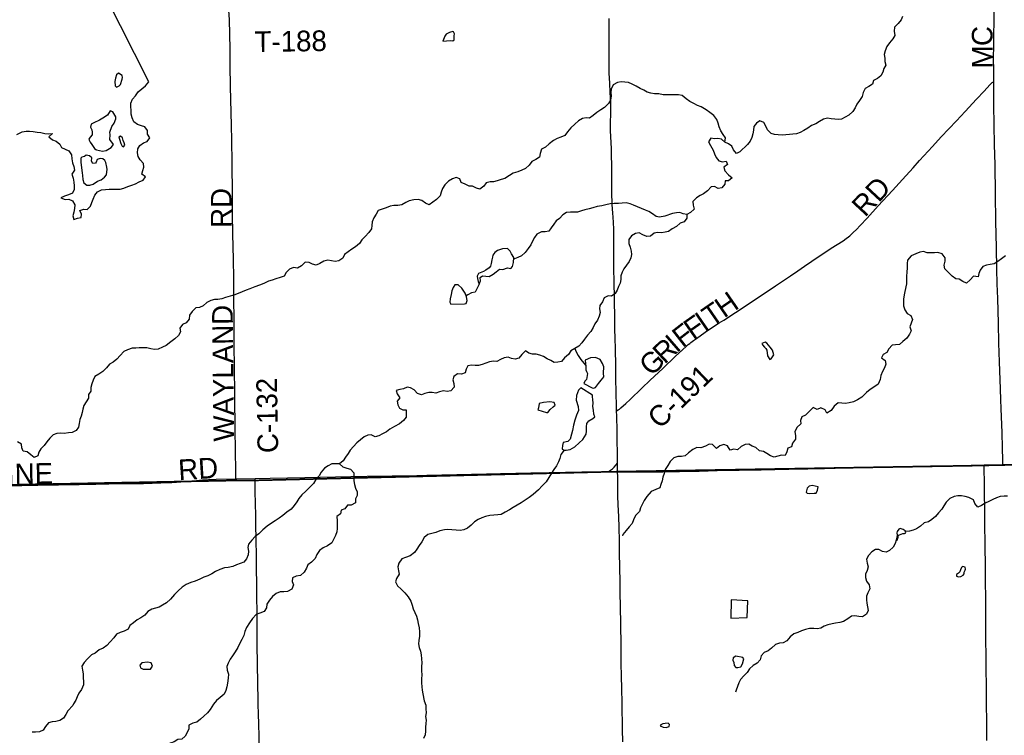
# Model space of a CAD drawing. Header units: feet. Extents: x 2113747 to 2516209, y 960708 to 1356798.
# Tile 220 of 253: x 2359090 to 2373382, y 1141046 to 1151434. Entities that reach past the tile are written whole.
import ezdxf

# ---------------------------------------------------------------- set-up
doc = ezdxf.new("R2010")
doc.units = ezdxf.units.FT
doc.header["$LTSCALE"] = 50
doc.header["$MEASUREMENT"] = 0
doc.linetypes.add('OhDOT_USTN3', pattern=[0.22, 0.165, -0.055])
for name, color, linetype in [('0_Xref', 7, 'Continuous'), ('GM_X_County_Road', 3, 'Continuous'), ('GM_X_County_Road_Text', 3, 'Continuous'), ('GM_X_Major_Lake', 5, 'Continuous'), ('GM_X_Minor_Lake', 5, 'Continuous'), ('GM_X_Minor_River', 5, 'Continuous'), ('GM_X_State_Route', 1, 'Continuous'), ('GM_X_Township', 251, 'OhDOT_USTN3'), ('GM_X_Township_Road_Text', 4, 'Continuous')]:
    doc.layers.add(name, color=color, linetype=linetype)
doc.styles.add('Styledgn030', font='dgn030.shx')

# ---------------------------------------------------------------- blocks, each defined once
blk = doc.blocks.new('POR')
at = {"layer": 'GM_X_County_Road', "flags": 128}
for points in [[(2373229, 1150534), (2373229, 1150663), (2373227, 1150909), (2373229, 1151024), (2373231, 1151221), (2373233, 1151404), (2373236, 1151670), (2373238, 1151815), (2373240, 1151849), (2373242, 1151878), (2373244, 1151894)], [(2362174, 1149355), (2362167, 1149683), (2362162, 1149899), (2362150, 1150466), (2362145, 1150768), (2362144, 1151011), (2362133, 1151434), (2362128, 1151572)], [(2367754, 1145756), (2367776, 1145769), (2367794, 1145782), (2367818, 1145801), (2367886, 1145863), (2367951, 1145922), (2368121, 1146084), (2368242, 1146199), (2368423, 1146372), (2368611, 1146550), (2368764, 1146690), (2368794, 1146717), (2368815, 1146735), (2368833, 1146749), (2368869, 1146775), (2368899, 1146797), (2368968, 1146845), (2369042, 1146898), (2369191, 1146998), (2369243, 1147032), (2369310, 1147074), (2369480, 1147185), (2369751, 1147364), (2370060, 1147569), (2370280, 1147717), (2370387, 1147789), (2370480, 1147854), (2370588, 1147930), (2370782, 1148058), (2370821, 1148084), (2370870, 1148116), (2371041, 1148226), (2371086, 1148258), (2371122, 1148284), (2371141, 1148298), (2371160, 1148316), (2371190, 1148343), (2371235, 1148389), (2371291, 1148448), (2371389, 1148554), (2371553, 1148732), (2371758, 1148955), (2371903, 1149115), (2372058, 1149284), (2372153, 1149388), (2372339, 1149595), (2372466, 1149732), (2372686, 1149966), (2372814, 1150103), (2372979, 1150280), (2373089, 1150397), (2373172, 1150490), (2373182, 1150500), (2373195, 1150514), (2373205, 1150521), (2373215, 1150527), (2373229, 1150534)], [(2373363, 1144975), (2373363, 1144983), (2373361, 1145041), (2373356, 1145217), (2373349, 1145441), (2373340, 1145671), (2373336, 1145791), (2373332, 1145914), (2373328, 1146076), (2373314, 1146469), (2373304, 1146740), (2373296, 1147029), (2373286, 1147388), (2373279, 1147601), (2373274, 1147814), (2373267, 1148126), (2373259, 1148503), (2373253, 1148900), (2373247, 1149334), (2373241, 1149616), (2373232, 1150197), (2373230, 1150400), (2373229, 1150534)], [(2362229, 1144770), (2362229, 1144788), (2362229, 1144868), (2362223, 1145193), (2362218, 1145476), (2362211, 1145974), (2362206, 1146411), (2362204, 1146690), (2362201, 1147021), (2362199, 1147444), (2362197, 1147681), (2362193, 1147953), (2362185, 1148324), (2362181, 1148613), (2362178, 1148928), (2362174, 1149322), (2362174, 1149355)], [(2367631, 1144872), (2367652, 1144886), (2367693, 1144914), (2367719, 1144938), (2367742, 1144966), (2367767, 1144996)], [(2367769, 1144873), (2368133, 1144873), (2368222, 1144871), (2368432, 1144871), (2368668, 1144875), (2368954, 1144882), (2369216, 1144888), (2369853, 1144902), (2370256, 1144909), (2370528, 1144914), (2370771, 1144921), (2371083, 1144929), (2371316, 1144934), (2371617, 1144940), (2371719, 1144942), (2372309, 1144956), (2372710, 1144964), (2373092, 1144971)], [(2373092, 1144971), (2373123, 1144971), (2373363, 1144975)], [(2373128, 1140970), (2373127, 1141245), (2373125, 1141497), (2373124, 1141691), (2373120, 1142078), (2373114, 1142554), (2373114, 1142721), (2373114, 1142885), (2373114, 1142993), (2373109, 1143320), (2373108, 1143453), (2373107, 1143590), (2373106, 1143708), (2373104, 1143869), (2373100, 1144065), (2373101, 1144232), (2373096, 1144655), (2373092, 1144971)], [(2373363, 1144975), (2373776, 1144981), (2374012, 1144987), (2374159, 1144991), (2374537, 1144999), (2374835, 1145007), (2375087, 1145012), (2375356, 1145017), (2375727, 1145023), (2376104, 1145031), (2376426, 1145039), (2376920, 1145051)], [(2362508, 1144775), (2362725, 1144780), (2363230, 1144790), (2363896, 1144804), (2364132, 1144808), (2364854, 1144819), (2364998, 1144823), (2365868, 1144841), (2366068, 1144845), (2366511, 1144854), (2366776, 1144860), (2367252, 1144869), (2367631, 1144872)], [(2367631, 1144872), (2367731, 1144873), (2367769, 1144873)], [(2358303, 1144655), (2358435, 1144658), (2358651, 1144661), (2359354, 1144676), (2359954, 1144689), (2360197, 1144694), (2360571, 1144699), (2360741, 1144701), (2360886, 1144703), (2361139, 1144710), (2361296, 1144718), (2361499, 1144732), (2361656, 1144746), (2361744, 1144754), (2361829, 1144759), (2361944, 1144763), (2362229, 1144770)], [(2362229, 1144770), (2362243, 1144770), (2362508, 1144775)], [(2362587, 1139668), (2362577, 1140071), (2362574, 1140343), (2362571, 1140592), (2362568, 1140779), (2362565, 1141045), (2362561, 1141196), (2362559, 1141264), (2362558, 1141300), (2362553, 1141549), (2362544, 1142070), (2362539, 1142372), (2362537, 1142625), (2362537, 1142782), (2362534, 1143110), (2362525, 1143599), (2362521, 1143939), (2362519, 1144060), (2362517, 1144237), (2362510, 1144585), (2362508, 1144775)]]:
    blk.add_lwpolyline(points, dxfattribs=at)
at = {"layer": 'GM_X_Major_Lake'}
for p, q in [((2360964, 1150531), (2359283, 1153852)), ((2360551, 1150494), (2360575, 1150569)), ((2360538, 1149700), (2360557, 1149638)), ((2360207, 1149546), (2360293, 1149523)), ((2359978, 1149363), (2359999, 1149209))]:
    blk.add_line(p, q, dxfattribs=at)
at = {"layer": 'GM_X_Major_Lake', "flags": 128}
for points in [[(2360337, 1148970), (2360387, 1148973), (2360441, 1148975), (2360549, 1148976), (2360603, 1148987), (2360659, 1149010), (2360717, 1149034), (2360769, 1149053), (2360826, 1149080), (2360880, 1149104), (2360918, 1149155), (2360865, 1149192), (2360877, 1149245), (2360890, 1149295), (2360888, 1149347), (2360841, 1149399), (2360809, 1149450), (2360798, 1149502), (2360804, 1149557), (2360835, 1149609), (2360889, 1149644), (2360941, 1149666), (2360978, 1149719), (2360946, 1149773), (2360945, 1149827), (2360906, 1149879), (2360856, 1149892), (2360800, 1149914), (2360749, 1149953), (2360723, 1150007), (2360710, 1150061), (2360708, 1150121), (2360703, 1150171), (2360705, 1150223), (2360728, 1150278), (2360770, 1150330), (2360811, 1150385), (2360863, 1150432), (2360916, 1150476), (2360964, 1150531)], [(2360575, 1150569), (2360583, 1150593), (2360576, 1150623), (2360526, 1150659), (2360494, 1150632), (2360479, 1150584), (2360473, 1150536), (2360478, 1150474), (2360496, 1150452), (2360536, 1150472), (2360551, 1150494)], [(2360293, 1149523), (2360347, 1149536), (2360417, 1149579), (2360452, 1149621), (2360397, 1149697), (2360401, 1149761), (2360396, 1149801), (2360426, 1149882), (2360463, 1149934), (2360485, 1149993), (2360486, 1150025), (2360441, 1150094), (2360405, 1150110), (2360366, 1150049), (2360298, 1150005), (2360246, 1149974), (2360167, 1149935), (2360125, 1149919), (2360119, 1149874), (2360137, 1149836), (2360144, 1149802), (2360140, 1149764), (2360111, 1149728), (2360093, 1149700), (2360099, 1149686), (2360111, 1149658), (2360136, 1149620), (2360168, 1149578), (2360176, 1149566), (2360196, 1149550), (2360207, 1149546)], [(2359050, 1149767), (2359128, 1149808), (2359182, 1149818), (2359234, 1149817), (2359284, 1149809), (2359342, 1149802), (2359396, 1149794), (2359453, 1149781), (2359503, 1149776), (2359565, 1149780), (2359513, 1149732), (2359566, 1149688), (2359618, 1149672), (2359671, 1149629), (2359695, 1149577), (2359748, 1149552), (2359802, 1149528), (2359843, 1149470), (2359847, 1149416), (2359854, 1149354), (2359876, 1149302), (2359887, 1149248), (2359847, 1149192), (2359868, 1149132), (2359875, 1149074), (2359879, 1149021), (2359880, 1148969), (2359854, 1148917), (2359798, 1148890), (2359738, 1148874), (2359685, 1148847), (2359751, 1148824), (2359805, 1148828), (2359855, 1148805), (2359888, 1148747), (2359887, 1148695), (2359875, 1148642), (2359862, 1148586), (2359876, 1148532), (2359928, 1148555), (2359982, 1148563), (2359988, 1148613), (2359963, 1148665), (2360021, 1148684), (2360071, 1148679), (2360117, 1148729), (2360136, 1148780), (2360156, 1148830), (2360179, 1148886), (2360221, 1148937), (2360279, 1148964), (2360337, 1148970)], [(2360557, 1149638), (2360575, 1149600), (2360595, 1149589), (2360617, 1149611), (2360606, 1149647), (2360590, 1149679), (2360584, 1149717), (2360555, 1149743), (2360527, 1149730), (2360538, 1149700)], [(2359999, 1149209), (2360002, 1149173), (2360007, 1149115), (2360021, 1149067), (2360063, 1149033), (2360110, 1149032), (2360158, 1149048), (2360217, 1149089), (2360273, 1149108), (2360323, 1149146), (2360351, 1149181), (2360354, 1149225), (2360360, 1149257), (2360355, 1149295), (2360339, 1149359), (2360328, 1149389), (2360296, 1149415), (2360260, 1149419), (2360216, 1149402), (2360200, 1149366), (2360191, 1149350), (2360152, 1149345), (2360130, 1149381), (2360136, 1149427), (2360105, 1149459), (2360055, 1149465), (2360029, 1149448), (2359991, 1149440), (2359979, 1149422), (2359978, 1149371), (2359978, 1149363)]]:
    blk.add_lwpolyline(points, dxfattribs=at)
at = {"layer": 'GM_X_Minor_Lake'}
for p, q in [((2365232, 1151124), (2365336, 1151130)), ((2365757, 1147595), (2365778, 1147645)), ((2365347, 1147305), (2365545, 1147308)), ((2369936, 1146635), (2369945, 1146556)), ((2367280, 1146153), (2367399, 1146092)), ((2367404, 1145982), (2367233, 1146090)), ((2366613, 1145769), (2366738, 1145732)), ((2370561, 1144557), (2370621, 1144562)), ((2371860, 1143956), (2371909, 1143974)), ((2372801, 1143414), (2372813, 1143445)), ((2369411, 1142745), (2369651, 1142755)), ((2369587, 1142177), (2369483, 1142194)), ((2360890, 1142006), (2360946, 1142006)), ((2368474, 1141159), (2368518, 1141176))]:
    blk.add_line(p, q, dxfattribs=at)
at = {"layer": 'GM_X_Minor_Lake', "flags": 128}
for points in [[(2365336, 1151130), (2365378, 1151126), (2365396, 1151140), (2365398, 1151180), (2365398, 1151200), (2365399, 1151228), (2365387, 1151258), (2365375, 1151260), (2365331, 1151250), (2365281, 1151225), (2365263, 1151197), (2365232, 1151124)], [(2365778, 1147645), (2365774, 1147693), (2365810, 1147715), (2365906, 1147708), (2365964, 1147741), (2366005, 1147774), (2366055, 1147812), (2366101, 1147807), (2366173, 1147832), (2366221, 1147824), (2366243, 1147849), (2366257, 1147911), (2366264, 1147983), (2366229, 1148035), (2366211, 1148073), (2366170, 1148112), (2366100, 1148110), (2366024, 1148085), (2365985, 1148056), (2365957, 1148016), (2365951, 1147986), (2365944, 1147946), (2365934, 1147893), (2365922, 1147857), (2365905, 1147833), (2365857, 1147798), (2365823, 1147780), (2365751, 1147751), (2365728, 1147709), (2365734, 1147679), (2365744, 1147635), (2365757, 1147595)], [(2365545, 1147308), (2365569, 1147314), (2365583, 1147356), (2365574, 1147412), (2365554, 1147466), (2365507, 1147538), (2365454, 1147583), (2365406, 1147583), (2365381, 1147546), (2365363, 1147498), (2365354, 1147444), (2365336, 1147383), (2365333, 1147333), (2365347, 1147305)], [(2369945, 1146556), (2369980, 1146503), (2370000, 1146509), (2370039, 1146567), (2370019, 1146637), (2369982, 1146681), (2369935, 1146739), (2369913, 1146755), (2369863, 1146732), (2369874, 1146712), (2369900, 1146682), (2369922, 1146660), (2369936, 1146635)], [(2367399, 1146092), (2367421, 1146086), (2367449, 1146095), (2367491, 1146153), (2367530, 1146200), (2367554, 1146230), (2367570, 1146252), (2367565, 1146301), (2367568, 1146395), (2367552, 1146441), (2367515, 1146499), (2367447, 1146528), (2367375, 1146525), (2367297, 1146492), (2367308, 1146394), (2367306, 1146350), (2367315, 1146326), (2367331, 1146296), (2367316, 1146212), (2367292, 1146187), (2367280, 1146153)], [(2367233, 1146090), (2367199, 1146058), (2367172, 1145981), (2367167, 1145911), (2367194, 1145821), (2367202, 1145763), (2367171, 1145695), (2367146, 1145620), (2367130, 1145546), (2367115, 1145469), (2367102, 1145415), (2367080, 1145345), (2367044, 1145312), (2366978, 1145298), (2366967, 1145253), (2366965, 1145205), (2366990, 1145187), (2367020, 1145186), (2367078, 1145196), (2367149, 1145233), (2367211, 1145292), (2367263, 1145341), (2367312, 1145415), (2367317, 1145462), (2367317, 1145526), (2367324, 1145572), (2367352, 1145610), (2367410, 1145647), (2367440, 1145667), (2367423, 1145707), (2367419, 1145764), (2367410, 1145818), (2367413, 1145870), (2367411, 1145914), (2367405, 1145964), (2367404, 1145982)], [(2366738, 1145732), (2366754, 1145730), (2366791, 1145775), (2366833, 1145813), (2366863, 1145838), (2366846, 1145876), (2366786, 1145889), (2366694, 1145876), (2366628, 1145863), (2366619, 1145799), (2366613, 1145769)], [(2370621, 1144562), (2370649, 1144562), (2370670, 1144605), (2370680, 1144651), (2370638, 1144663), (2370592, 1144672), (2370550, 1144662), (2370520, 1144633), (2370504, 1144577), (2370521, 1144559), (2370561, 1144557)], [(2371909, 1143974), (2371933, 1143976), (2371953, 1143984), (2371941, 1144012), (2371915, 1144032), (2371872, 1144050), (2371850, 1144036), (2371827, 1144005), (2371823, 1143987), (2371828, 1143952), (2371822, 1143923), (2371810, 1143877), (2371828, 1143879), (2371840, 1143921), (2371847, 1143951), (2371860, 1143956)], [(2372813, 1143445), (2372818, 1143458), (2372816, 1143486), (2372776, 1143498), (2372760, 1143483), (2372746, 1143447), (2372736, 1143419), (2372719, 1143399), (2372687, 1143380), (2372689, 1143354), (2372717, 1143345), (2372751, 1143353), (2372787, 1143369), (2372797, 1143390), (2372801, 1143414)], [(2369651, 1142755), (2369661, 1143000), (2369416, 1143011), (2369411, 1142745)], [(2360946, 1142006), (2360987, 1142006), (2361020, 1142048), (2361000, 1142096), (2360945, 1142106), (2360863, 1142099), (2360832, 1142063), (2360842, 1142027), (2360880, 1142007), (2360890, 1142006)], [(2369483, 1142194), (2369447, 1142171), (2369443, 1142137), (2369458, 1142101), (2369462, 1142059), (2369484, 1142031), (2369516, 1142030), (2369556, 1142042), (2369582, 1142085), (2369599, 1142157), (2369587, 1142177)], [(2368518, 1141176), (2368522, 1141202), (2368505, 1141222), (2368461, 1141217), (2368423, 1141214), (2368398, 1141199), (2368388, 1141183), (2368428, 1141164), (2368474, 1141159)]]:
    blk.add_lwpolyline(points, dxfattribs=at)
at = {"layer": 'GM_X_Minor_River'}
blk.add_line((2365757, 1147595), (2365702, 1147478), dxfattribs=at)
at = {"layer": 'GM_X_Minor_River', "flags": 128}
for points in [[(2371903, 1151482), (2371886, 1151430), (2371840, 1151379), (2371790, 1151323), (2371783, 1151266), (2371794, 1151206), (2371766, 1151156), (2371715, 1151099), (2371677, 1151043), (2371652, 1150984), (2371640, 1150930), (2371649, 1150876), (2371649, 1150826), (2371660, 1150774), (2371634, 1150723), (2371621, 1150673), (2371591, 1150619), (2371540, 1150582), (2371482, 1150551), (2371468, 1150499), (2371414, 1150464), (2371361, 1150434), (2371333, 1150375), (2371320, 1150321), (2371280, 1150260), (2371243, 1150206), (2371215, 1150155), (2371184, 1150103), (2371126, 1150048), (2371074, 1150018), (2371021, 1149991), (2370970, 1149986), (2370920, 1149988), (2370868, 1149995), (2370814, 1150005), (2370758, 1149990), (2370698, 1149955), (2370644, 1149923), (2370583, 1149900), (2370529, 1149857), (2370473, 1149825), (2370421, 1149794), (2370367, 1149775), (2370313, 1149771), (2370263, 1149766), (2370209, 1149760), (2370157, 1149757), (2370101, 1149761), (2370047, 1149768), (2369997, 1149780), (2369946, 1149835), (2369919, 1149887), (2369893, 1149943), (2369835, 1149964), (2369783, 1149932), (2369747, 1149881), (2369740, 1149829), (2369730, 1149777), (2369717, 1149724), (2369693, 1149672), (2369652, 1149620), (2369545, 1149518), (2369493, 1149492), (2369452, 1149543), (2369427, 1149599), (2369377, 1149633), (2369327, 1149654)], [(2369327, 1149654), (2369334, 1149721), (2369302, 1149766), (2369269, 1149820), (2369244, 1149880), (2369230, 1149932), (2369207, 1149984), (2369164, 1150042), (2369108, 1150087), (2369055, 1150127), (2368981, 1150168), (2368927, 1150189), (2368874, 1150215), (2368818, 1150244), (2368763, 1150286), (2368707, 1150331), (2368652, 1150341), (2368594, 1150342), (2368486, 1150341), (2368432, 1150345), (2368366, 1150356), (2368306, 1150359), (2368249, 1150365), (2368199, 1150384), (2368149, 1150410), (2368094, 1150437), (2368036, 1150467), (2367980, 1150498), (2367929, 1150522), (2367873, 1150529), (2367821, 1150531), (2367767, 1150522), (2367705, 1150487), (2367676, 1150427), (2367672, 1150375), (2367673, 1150324), (2367665, 1150268), (2367638, 1150216), (2367580, 1150161), (2367523, 1150126), (2367469, 1150086), (2367415, 1150041), (2367363, 1150006), (2367311, 1150010), (2367259, 1150001), (2367202, 1149966), (2367146, 1149916), (2367090, 1149863), (2367043, 1149806), (2367001, 1149754), (2366945, 1149727), (2366892, 1149708), (2366836, 1149680), (2366774, 1149631), (2366722, 1149584), (2366665, 1149552), (2366647, 1149493), (2366636, 1149437), (2366584, 1149404), (2366526, 1149376), (2366485, 1149321), (2366433, 1149276), (2366379, 1149250), (2366321, 1149225), (2366253, 1149204), (2366198, 1149170), (2366134, 1149129), (2366078, 1149112), (2366020, 1149093), (2365968, 1149079), (2365918, 1149080), (2365862, 1149068), (2365827, 1149015), (2365769, 1148974), (2365719, 1148986), (2365664, 1149017), (2365612, 1149017), (2365554, 1149046), (2365497, 1149070), (2365479, 1149122), (2365426, 1149145), (2365373, 1149125), (2365313, 1149090), (2365259, 1149037), (2365228, 1148985), (2365210, 1148932), (2365195, 1148876), (2365139, 1148825), (2365088, 1148783), (2365032, 1148746), (2364979, 1148771), (2364929, 1148811), (2364873, 1148822), (2364809, 1148818), (2364745, 1148803), (2364693, 1148778), (2364637, 1148748), (2364581, 1148739), (2364523, 1148736), (2364469, 1148726), (2364409, 1148701)], [(2369327, 1149654), (2369276, 1149698), (2369226, 1149709), (2369174, 1149703), (2369124, 1149712), (2369086, 1149662), (2369119, 1149608), (2369156, 1149540), (2369174, 1149488), (2369199, 1149434), (2369237, 1149383), (2369292, 1149371), (2369346, 1149382), (2369362, 1149330), (2369310, 1149295), (2369323, 1149239), (2369378, 1149183), (2369430, 1149138), (2369378, 1149097), (2369328, 1149095), (2369327, 1149045), (2369281, 1148994), (2369229, 1148985), (2369175, 1149011), (2369125, 1149006), (2369075, 1148950), (2369018, 1148905), (2368966, 1148884), (2368914, 1148850), (2368863, 1148793), (2368865, 1148743), (2368880, 1148681), (2368828, 1148634), (2368774, 1148606), (2368775, 1148551), (2368733, 1148501), (2368679, 1148478), (2368624, 1148434), (2368562, 1148397), (2368510, 1148360), (2368458, 1148348), (2368406, 1148339), (2368350, 1148346), (2368298, 1148334), (2368244, 1148291), (2368192, 1148287), (2368136, 1148312), (2368084, 1148338), (2368030, 1148329), (2367972, 1148294), (2367934, 1148242), (2367931, 1148183), (2367950, 1148130), (2367966, 1148076), (2367969, 1148025), (2367961, 1147975), (2367938, 1147923), (2367900, 1147870), (2367861, 1147818), (2367837, 1147767), (2367816, 1147717), (2367814, 1147661), (2367807, 1147611), (2367783, 1147560), (2367762, 1147508), (2367734, 1147457), (2367682, 1147421), (2367630, 1147424), (2367574, 1147394), (2367551, 1147337), (2367509, 1147287), (2367504, 1147236), (2367518, 1147182), (2367503, 1147128), (2367479, 1147074), (2367440, 1147017), (2367412, 1146965), (2367381, 1146910), (2367331, 1146854), (2367290, 1146797), (2367252, 1146744), (2367205, 1146694), (2367149, 1146663), (2367091, 1146626), (2367054, 1146576), (2367000, 1146525), (2366956, 1146474), (2366901, 1146462), (2366848, 1146459), (2366798, 1146487), (2366746, 1146512), (2366691, 1146544), (2366641, 1146565), (2366587, 1146577), (2366533, 1146578), (2366480, 1146594), (2366430, 1146627), (2366380, 1146575), (2366335, 1146520), (2366281, 1146505), (2366229, 1146517)], [(2364409, 1148701), (2364353, 1148682), (2364295, 1148662), (2364264, 1148611), (2364230, 1148557), (2364205, 1148500), (2364201, 1148448), (2364196, 1148396), (2364158, 1148345), (2364105, 1148287), (2364055, 1148236), (2364022, 1148185), (2363966, 1148139), (2363910, 1148102), (2363858, 1148063), (2363803, 1148025), (2363779, 1147972), (2363722, 1147935), (2363668, 1147925), (2363615, 1147932), (2363563, 1147942), (2363505, 1147927), (2363445, 1147894), (2363394, 1147872), (2363341, 1147887), (2363291, 1147909), (2363233, 1147912), (2363181, 1147861), (2363123, 1147827), (2363065, 1147836), (2363005, 1147813), (2362956, 1147763), (2362928, 1147710), (2362870, 1147692), (2362810, 1147671), (2362755, 1147652), (2362701, 1147636), (2362633, 1147603), (2362571, 1147582), (2362505, 1147555), (2362431, 1147528), (2362379, 1147508), (2362317, 1147483), (2362212, 1147442), (2362146, 1147421), (2362078, 1147400), (2362024, 1147382), (2361968, 1147373), (2361918, 1147371), (2361862, 1147358), (2361806, 1147327), (2361752, 1147281), (2361699, 1147254), (2361649, 1147249), (2361591, 1147197), (2361553, 1147144), (2361548, 1147088), (2361506, 1147035), (2361451, 1147007), (2361413, 1146956), (2361426, 1146904), (2361396, 1146852), (2361341, 1146799), (2361285, 1146758), (2361215, 1146703), (2361163, 1146679), (2361102, 1146652), (2361048, 1146645), (2360993, 1146657), (2360933, 1146670), (2360875, 1146672), (2360825, 1146671), (2360775, 1146668), (2360723, 1146666), (2360655, 1146641), (2360603, 1146617), (2360548, 1146558), (2360500, 1146505), (2360446, 1146464), (2360393, 1146432), (2360351, 1146381), (2360295, 1146326), (2360240, 1146286), (2360182, 1146255), (2360154, 1146203), (2360137, 1146150), (2360123, 1146096), (2360122, 1146042), (2360090, 1145991), (2360089, 1145941), (2360055, 1145887), (2360020, 1145832), (2360008, 1145782), (2359995, 1145732), (2359981, 1145681), (2359964, 1145629), (2359952, 1145571), (2359945, 1145521), (2359911, 1145470), (2359852, 1145443), (2359798, 1145435)], [(2368774, 1148606), (2368722, 1148617), (2368672, 1148635), (2368622, 1148630), (2368564, 1148619), (2368452, 1148582), (2368378, 1148569), (2368328, 1148577), (2368273, 1148614), (2368223, 1148648), (2368173, 1148671), (2368116, 1148693), (2368058, 1148718), (2368001, 1148740), (2367949, 1148761), (2367895, 1148773), (2367837, 1148770), (2367783, 1148767), (2367719, 1148767), (2367659, 1148760), (2367599, 1148747), (2367539, 1148733), (2367471, 1148720), (2367411, 1148701), (2367357, 1148689), (2367295, 1148676), (2367243, 1148659), (2367187, 1148641), (2367137, 1148638), (2367085, 1148642), (2367029, 1148633), (2366973, 1148600), (2366927, 1148550), (2366876, 1148515), (2366842, 1148465), (2366805, 1148414), (2366769, 1148364), (2366717, 1148353), (2366663, 1148354), (2366597, 1148322), (2366562, 1148271), (2366534, 1148217), (2366508, 1148166), (2366471, 1148112), (2366425, 1148055), (2366376, 1148004), (2366322, 1147980), (2366270, 1147963), (2366262, 1147963)], [(2373399, 1148006), (2373339, 1147962), (2373286, 1147923), (2373234, 1147892), (2373178, 1147882), (2373122, 1147869), (2373068, 1147851), (2373033, 1147800), (2373013, 1147750), (2373001, 1147699), (2372935, 1147713), (2372888, 1147656), (2372834, 1147611), (2372782, 1147635), (2372729, 1147666), (2372677, 1147670), (2372623, 1147711), (2372570, 1147763), (2372517, 1147819), (2372511, 1147869), (2372526, 1147927), (2372526, 1147979), (2372479, 1148037), (2372419, 1148052), (2372367, 1148050), (2372315, 1148051), (2372263, 1148051), (2372208, 1148068), (2372154, 1148060), (2372098, 1148037), (2372029, 1148008), (2371979, 1147945), (2371972, 1147893), (2371970, 1147831), (2371965, 1147771), (2371961, 1147709), (2371964, 1147654), (2371963, 1147598), (2371940, 1147490), (2371930, 1147438), (2371921, 1147379), (2371919, 1147329), (2371920, 1147279), (2371938, 1147221), (2371973, 1147169), (2372023, 1147140), (2372050, 1147084), (2372028, 1147029), (2372011, 1146977), (2372032, 1146919), (2372006, 1146867), (2371965, 1146812), (2371911, 1146762), (2371859, 1146721), (2371805, 1146712), (2371755, 1146710), (2371708, 1146655), (2371676, 1146603), (2371622, 1146576), (2371601, 1146524), (2371651, 1146486), (2371664, 1146432), (2371644, 1146380), (2371615, 1146325), (2371589, 1146267), (2371580, 1146211), (2371549, 1146144), (2371489, 1146101), (2371437, 1146067), (2371381, 1146022), (2371316, 1145955), (2371252, 1145916), (2371192, 1145888), (2371128, 1145871), (2371076, 1145864), (2371022, 1145866), (2370972, 1145871), (2370911, 1145825), (2370867, 1145762), (2370805, 1145721), (2370781, 1145773), (2370720, 1145800), (2370665, 1145774), (2370606, 1145803), (2370551, 1145745), (2370495, 1145692), (2370441, 1145671)], [(2365702, 1147478), (2365648, 1147467), (2365594, 1147438), (2365570, 1147424)], [(2367149, 1146663), (2367169, 1146611), (2367196, 1146557), (2367237, 1146500), (2367279, 1146448), (2367306, 1146416)], [(2366229, 1146517), (2366178, 1146534), (2366124, 1146526), (2366071, 1146499), (2366017, 1146470), (2365965, 1146478), (2365907, 1146467), (2365855, 1146447), (2365801, 1146430), (2365749, 1146413), (2365699, 1146413), (2365649, 1146420), (2365597, 1146410), (2365573, 1146359), (2365555, 1146309), (2365504, 1146286), (2365443, 1146294), (2365392, 1146255), (2365378, 1146205), (2365393, 1146153), (2365397, 1146101), (2365348, 1146048), (2365296, 1146039), (2365240, 1146045), (2365184, 1146034), (2365128, 1146014), (2365078, 1146021), (2365027, 1146024), (2364973, 1146008), (2364920, 1145989), (2364865, 1146009), (2364815, 1146060), (2364764, 1146092), (2364714, 1146099), (2364662, 1146075), (2364610, 1146064), (2364556, 1146053), (2364571, 1146001), (2364609, 1145946), (2364570, 1145895), (2364578, 1145845), (2364601, 1145793), (2364651, 1145770), (2364701, 1145772), (2364702, 1145722), (2364698, 1145666), (2364661, 1145615), (2364601, 1145567), (2364529, 1145528), (2364464, 1145489), (2364412, 1145450), (2364354, 1145424), (2364302, 1145395), (2364248, 1145380), (2364194, 1145406), (2364144, 1145405), (2364092, 1145381), (2364037, 1145334), (2363985, 1145293), (2363933, 1145238), (2363886, 1145186), (2363856, 1145135), (2363821, 1145083), (2363787, 1145032), (2363731, 1144986), (2363677, 1144987), (2363623, 1144986), (2363569, 1144960), (2363516, 1144923), (2363466, 1144868), (2363435, 1144814), (2363387, 1144759), (2363356, 1144703), (2363298, 1144642), (2363245, 1144591), (2363187, 1144538), (2363141, 1144484), (2363114, 1144433), (2363074, 1144383), (2363031, 1144328), (2362967, 1144283), (2362910, 1144239), (2362854, 1144198), (2362800, 1144159), (2362744, 1144127), (2362681, 1144082), (2362617, 1144029), (2362562, 1143972), (2362510, 1143930), (2362460, 1143877), (2362409, 1143822), (2362401, 1143772), (2362410, 1143720), (2362406, 1143668), (2362381, 1143607), (2362345, 1143557), (2362289, 1143542), (2362238, 1143519), (2362184, 1143497), (2362116, 1143480), (2362062, 1143477)], [(2370441, 1145671), (2370424, 1145615), (2370428, 1145565), (2370369, 1145514), (2370341, 1145450), (2370352, 1145398), (2370352, 1145345), (2370309, 1145289), (2370293, 1145232), (2370239, 1145212), (2370224, 1145162), (2370202, 1145109), (2370148, 1145113), (2370094, 1145096), (2370040, 1145083), (2369988, 1145105), (2369936, 1145136), (2369885, 1145168), (2369827, 1145177), (2369777, 1145223), (2369724, 1145241), (2369674, 1145270), (2369622, 1145266), (2369564, 1145237), (2369508, 1145190), (2369456, 1145202), (2369404, 1145183), (2369363, 1145247), (2369309, 1145268), (2369253, 1145250), (2369202, 1145207), (2369147, 1145265), (2369097, 1145274), (2369043, 1145245), (2368977, 1145221), (2368917, 1145224), (2368859, 1145197), (2368799, 1145145), (2368748, 1145102), (2368694, 1145093), (2368644, 1145091), (2368584, 1145072), (2368532, 1145021), (2368499, 1144963), (2368457, 1144906), (2368446, 1144848), (2368426, 1144792), (2368415, 1144741), (2368395, 1144689), (2368382, 1144639), (2368322, 1144614), (2368258, 1144585), (2368193, 1144512), (2368155, 1144456), (2368126, 1144397), (2368100, 1144347), (2368087, 1144295), (2368029, 1144238), (2368000, 1144175), (2367978, 1144121), (2367939, 1144071), (2367893, 1144018), (2367846, 1143963), (2367840, 1143943)], [(2359798, 1145435), (2359735, 1145428), (2359679, 1145430), (2359629, 1145429), (2359577, 1145408), (2359528, 1145358), (2359486, 1145305), (2359447, 1145255), (2359397, 1145204), (2359368, 1145154), (2359354, 1145103), (2359302, 1145081), (2359252, 1145118), (2359197, 1145162), (2359141, 1145169), (2359122, 1145221), (2359118, 1145271), (2359059, 1145305)], [(2366994, 1145184), (2366946, 1145121), (2366931, 1145066), (2366911, 1145016), (2366884, 1144960), (2366842, 1144903), (2366807, 1144851), (2366769, 1144786), (2366732, 1144727), (2366676, 1144667), (2366623, 1144610), (2366541, 1144543), (2366486, 1144500), (2366426, 1144457), (2366370, 1144423), (2366310, 1144386), (2366255, 1144351), (2366199, 1144319), (2366139, 1144286), (2366079, 1144249), (2366029, 1144247), (2365973, 1144244), (2365915, 1144235), (2365853, 1144223), (2365797, 1144204), (2365745, 1144181), (2365694, 1144145), (2365642, 1144098), (2365590, 1144053), (2365537, 1144031), (2365485, 1144020), (2365426, 1144023), (2365362, 1144029), (2365306, 1144032), (2365254, 1144028), (2365190, 1144015), (2365130, 1143992), (2365072, 1143977), (2365014, 1143959), (2364961, 1143918), (2364929, 1143856), (2364890, 1143801), (2364854, 1143748), (2364821, 1143698), (2364759, 1143651), (2364689, 1143628), (2364637, 1143608), (2364592, 1143545), (2364580, 1143491), (2364589, 1143435), (2364597, 1143385), (2364558, 1143324), (2364544, 1143272), (2364573, 1143218), (2364628, 1143166), (2364682, 1143113), (2364729, 1143055), (2364766, 1142995), (2364788, 1142935), (2364801, 1142881), (2364825, 1142830), (2364852, 1142774), (2364863, 1142722), (2364875, 1142668), (2364890, 1142606), (2364894, 1142546), (2364893, 1142487), (2364884, 1142423), (2364878, 1142373), (2364887, 1142323), (2364907, 1142267), (2364916, 1142215), (2364922, 1142155), (2364927, 1142099), (2364922, 1142047), (2364924, 1141982), (2364925, 1141926), (2364921, 1141864), (2364922, 1141808), (2364929, 1141752), (2364933, 1141700), (2364942, 1141650), (2364963, 1141546)], [(2373429, 1144517), (2373378, 1144517), (2373324, 1144512), (2373268, 1144492), (2373217, 1144467), (2373159, 1144442), (2373105, 1144414), (2373051, 1144381), (2372997, 1144358), (2372955, 1144412), (2372934, 1144466), (2372868, 1144499), (2372815, 1144513), (2372763, 1144524), (2372709, 1144524), (2372653, 1144515), (2372591, 1144482), (2372536, 1144432), (2372504, 1144377), (2372475, 1144327), (2372425, 1144276), (2372384, 1144224), (2372332, 1144177), (2372280, 1144146), (2372220, 1144130), (2372165, 1144083), (2372109, 1144044), (2372057, 1144024), (2372005, 1144011), (2371944, 1144006)], [(2363731, 1144986), (2363782, 1144942), (2363838, 1144925), (2363891, 1144911), (2363939, 1144855), (2363938, 1144793), (2363938, 1144741), (2363949, 1144687), (2363965, 1144635), (2363990, 1144581), (2363987, 1144527), (2363965, 1144477), (2363962, 1144423), (2363900, 1144386), (2363848, 1144385), (2363808, 1144335), (2363756, 1144312), (2363745, 1144262), (2363693, 1144223), (2363700, 1144159), (2363700, 1144101), (2363699, 1144049), (2363691, 1143998), (2363672, 1143946), (2363652, 1143896), (2363621, 1143839), (2363557, 1143798), (2363495, 1143766), (2363440, 1143727), (2363402, 1143670), (2363379, 1143614), (2363325, 1143561), (2363273, 1143523), (2363252, 1143470), (2363220, 1143416), (2363167, 1143367), (2363101, 1143354), (2363049, 1143332), (2363045, 1143280), (2363062, 1143228), (2363039, 1143167), (2362977, 1143132), (2362923, 1143130), (2362869, 1143129), (2362813, 1143105), (2362761, 1143060), (2362714, 1143007), (2362676, 1142951), (2362671, 1142896), (2362637, 1142844), (2362575, 1142819), (2362521, 1142801), (2362468, 1142740), (2362426, 1142677), (2362381, 1142613), (2362358, 1142554), (2362344, 1142496), (2362315, 1142439), (2362287, 1142383), (2362254, 1142322), (2362216, 1142256), (2362177, 1142199), (2362147, 1142149), (2362116, 1142094), (2362096, 1142044), (2362103, 1141990), (2362121, 1141934), (2362118, 1141878), (2362105, 1141803), (2362099, 1141749), (2362082, 1141695), (2362056, 1141644), (2362001, 1141594), (2361945, 1141553), (2361905, 1141500)], [(2371810, 1143877), (2371798, 1143830), (2371769, 1143776), (2371717, 1143727), (2371665, 1143705), (2371615, 1143716), (2371563, 1143742), (2371513, 1143743), (2371457, 1143707), (2371409, 1143656), (2371384, 1143603), (2371389, 1143547), (2371407, 1143491), (2371392, 1143437), (2371366, 1143385), (2371365, 1143335), (2371383, 1143283), (2371418, 1143231), (2371430, 1143171), (2371403, 1143116), (2371381, 1143066), (2371380, 1143014), (2371388, 1142964), (2371397, 1142910), (2371404, 1142856), (2371380, 1142805), (2371326, 1142765), (2371270, 1142770), (2371214, 1142779), (2371162, 1142775), (2371110, 1142736), (2371046, 1142698), (2370993, 1142683), (2370933, 1142672), (2370881, 1142662), (2370821, 1142649), (2370769, 1142632), (2370717, 1142602), (2370665, 1142591), (2370615, 1142595), (2370553, 1142596), (2370497, 1142581), (2370439, 1142561), (2370383, 1142540), (2370329, 1142520), (2370275, 1142475), (2370226, 1142418), (2370172, 1142388), (2370118, 1142385), (2370060, 1142366), (2370004, 1142310), (2369953, 1142271), (2369897, 1142248), (2369853, 1142198), (2369840, 1142143), (2369794, 1142093), (2369736, 1142060), (2369681, 1142011), (2369649, 1141959), (2369602, 1141908), (2369554, 1141858), (2369529, 1141807), (2369507, 1141757), (2369490, 1141699), (2369478, 1141670)], [(2362062, 1143477), (2361996, 1143453), (2361934, 1143422), (2361880, 1143389), (2361822, 1143363), (2361762, 1143340), (2361703, 1143313), (2361639, 1143286), (2361575, 1143264), (2361505, 1143237), (2361447, 1143196), (2361390, 1143143), (2361338, 1143089), (2361281, 1143022), (2361221, 1142971), (2361165, 1142934), (2361114, 1142906), (2361062, 1142891), (2361008, 1142877), (2360952, 1142842), (2360904, 1142791), (2360849, 1142753), (2360795, 1142724), (2360741, 1142677), (2360688, 1142639), (2360666, 1142588), (2360608, 1142556), (2360550, 1142539), (2360494, 1142512), (2360455, 1142460), (2360401, 1142403), (2360356, 1142348), (2360302, 1142310), (2360242, 1142285), (2360183, 1142240), (2360131, 1142214), (2360075, 1142157), (2360024, 1142102), (2359990, 1142050), (2360003, 1141994), (2360013, 1141938), (2360012, 1141881), (2360017, 1141829), (2360015, 1141779), (2359986, 1141713), (2359950, 1141656), (2359925, 1141606), (2359905, 1141555), (2359872, 1141503), (2359860, 1141479)], [(2364963, 1141546), (2364983, 1141482), (2364986, 1141430), (2364989, 1141372), (2364980, 1141321), (2364989, 1141267), (2364986, 1141217), (2364981, 1141165), (2364980, 1141108), (2364975, 1141052), (2364950, 1140999)], [(2359860, 1141479), (2359789, 1141401), (2359760, 1141346), (2359725, 1141296), (2359673, 1141262), (2359615, 1141247), (2359562, 1141240), (2359510, 1141227), (2359463, 1141174), (2359430, 1141121), (2359378, 1141096), (2359320, 1141091), (2359270, 1141092)], [(2361905, 1141500), (2361853, 1141422), (2361814, 1141371), (2361763, 1141324), (2361712, 1141281), (2361659, 1141236), (2361601, 1141221), (2361545, 1141195), (2361544, 1141141), (2361521, 1141087), (2361494, 1141034), (2361441, 1140991), (2361385, 1140985), (2361334, 1140950), (2361278, 1140931), (2361227, 1140900), (2361236, 1140844), (2361257, 1140792), (2361284, 1140737), (2361303, 1140679), (2361320, 1140627), (2361334, 1140589)]]:
    blk.add_lwpolyline(points, dxfattribs=at)
at = {"layer": 'GM_X_State_Route', "flags": 128}
for points in [[(2367714, 1147814), (2367712, 1147947), (2367716, 1148210), (2367715, 1148311), (2367714, 1148393), (2367708, 1148491), (2367703, 1148566), (2367701, 1148624), (2367692, 1148753), (2367689, 1148808), (2367687, 1148871), (2367686, 1148989), (2367686, 1149073), (2367686, 1149191), (2367684, 1149276), (2367684, 1149325), (2367682, 1149458), (2367679, 1149557), (2367668, 1149824), (2367668, 1149897), (2367669, 1150112), (2367669, 1150226), (2367662, 1150376), (2367655, 1150511), (2367647, 1150656), (2367645, 1150771), (2367645, 1150914), (2367645, 1151118), (2367648, 1151237), (2367648, 1151379), (2367648, 1151410), (2367646, 1151451)], [(2367729, 1146962), (2367727, 1147088), (2367723, 1147383), (2367717, 1147636), (2367714, 1147814)], [(2367769, 1144873), (2367769, 1144893), (2367767, 1144996), (2367765, 1145147), (2367763, 1145321), (2367762, 1145468), (2367757, 1145678), (2367754, 1145756), (2367753, 1145819), (2367743, 1146225), (2367741, 1146402), (2367736, 1146665), (2367733, 1146799), (2367730, 1146950), (2367729, 1146962)], [(2367844, 1140952), (2367841, 1141130), (2367836, 1141510), (2367831, 1141730), (2367827, 1141901), (2367822, 1142094), (2367819, 1142363), (2367810, 1142928), (2367806, 1143098), (2367804, 1143295), (2367802, 1143462), (2367798, 1143721), (2367796, 1143863), (2367790, 1144069), (2367786, 1144219), (2367778, 1144395), (2367772, 1144517), (2367770, 1144798), (2367769, 1144873)]]:
    blk.add_lwpolyline(points, dxfattribs=at)
at = {"layer": 'GM_X_Township', "flags": 128}
for points in [[(2354256, 1169691), (2380682, 1170163), (2380746, 1166807), (2380771, 1165044), (2380824, 1161382), (2380824, 1161039), (2380878, 1157552), (2380892, 1156694), (2381026, 1152330), (2381034, 1152023), (2381158, 1145150), (2376850, 1145035), (2373298, 1144968), (2373026, 1144962), (2367687, 1144872), (2362464, 1144745), (2362173, 1144744), (2358256, 1144669), (2357109, 1144633), (2354684, 1144590), (2354511, 1154716), (2354504, 1155150), (2354256, 1169691)], [(2354684, 1144590), (2357109, 1144633), (2358256, 1144669), (2362173, 1144744), (2362464, 1144745), (2367687, 1144872), (2373026, 1144962), (2373298, 1144968), (2376850, 1145035), (2381158, 1145150), (2381235, 1140057), (2381269, 1137568), (2381334, 1132856), (2381336, 1132676), (2381343, 1132210), (2381380, 1130882), (2381388, 1130504), (2381409, 1129491), (2381422, 1128859), (2381524, 1123853), (2381544, 1122872), (2381624, 1118858), (2373701, 1118770), (2373456, 1118772), (2368326, 1118723), (2362961, 1118611), (2355016, 1118560), (2354927, 1125372), (2354900, 1127851), (2354823, 1131921), (2354770, 1134464), (2354692, 1139090), (2354716, 1139626), (2354684, 1144590)]]:
    blk.add_lwpolyline(points, dxfattribs=at)
at = {"layer": 'GM_X_County_Road_Text', "char_height": 300, "attachment_point": 7, "line_spacing_factor": 0.8, "style": 'Styledgn030'}
for s, insert, rotation in [('{\\Fdgn000|c0;\\C256;C}', (2373213, 1151049), 89.1101), ('{\\Fdgn000|c0;\\C256;M}', (2373213, 1150726), 89.9793), ('{\\Fdgn000|c0;\\C256;RD}', (2371361, 1148556), 47.0688), ('{\\Fdgn000|c0;\\C256;RD}', (2362165, 1148411), 90), ('{\\Fdgn000|c0;\\C256;H}', (2369315, 1147094), 34.6229), ('{\\Fdgn000|c0;\\C256;T}', (2369130, 1146967), 34.6218), ('{\\Fdgn000|c0;\\C256;WAYLAND}', (2362204, 1145312), 90.665), ('{\\Fdgn000|c0;\\C256;F}', (2368864, 1146781), 35.0621), ('{\\Fdgn000|c0;\\C256;I}', (2369029, 1146897), 34.6167), ('{\\Fdgn000|c0;\\C256;F}', (2368712, 1146662), 37.9875), ('{\\Fdgn000|c0;\\C256;I}', (2368626, 1146587), 40.901), ('{\\Fdgn000|c0;\\C256;R}', (2368451, 1146423), 43.0899), ('{\\Fdgn000|c0;\\C256;G}', (2368260, 1146243), 43.4054), ('{\\Fdgn000|c0;\\C256;C-191}', (2368384, 1145477), 43.6583), ('{\\Fdgn000|c0;\\C256;C-132}', (2362848, 1145146), 91.0954), ('{\\Fdgn000|c0;\\C256;LINE}', (2358686, 1144682), 1.2061), ('{\\Fdgn000|c0;\\C256;RD}', (2361401, 1144747), 3.7456)]:
    blk.add_mtext(s, dxfattribs=dict(at, insert=insert, rotation=rotation))
at = {"layer": 'GM_X_Township_Road_Text', "insert": (2362502, 1150960), "char_height": 300, "attachment_point": 7, "rotation": 0.8433, "line_spacing_factor": 0.8, "style": 'Styledgn030'}
blk.add_mtext('{\\Fdgn000|c0;\\C256;T-188}', dxfattribs=at)

msp = doc.modelspace()

# ---------------------------------------------------------------- block references
at = {"layer": '0_Xref'}
msp.add_blockref('POR', (0, 0), dxfattribs=at)

doc.saveas('drawing.dxf')
